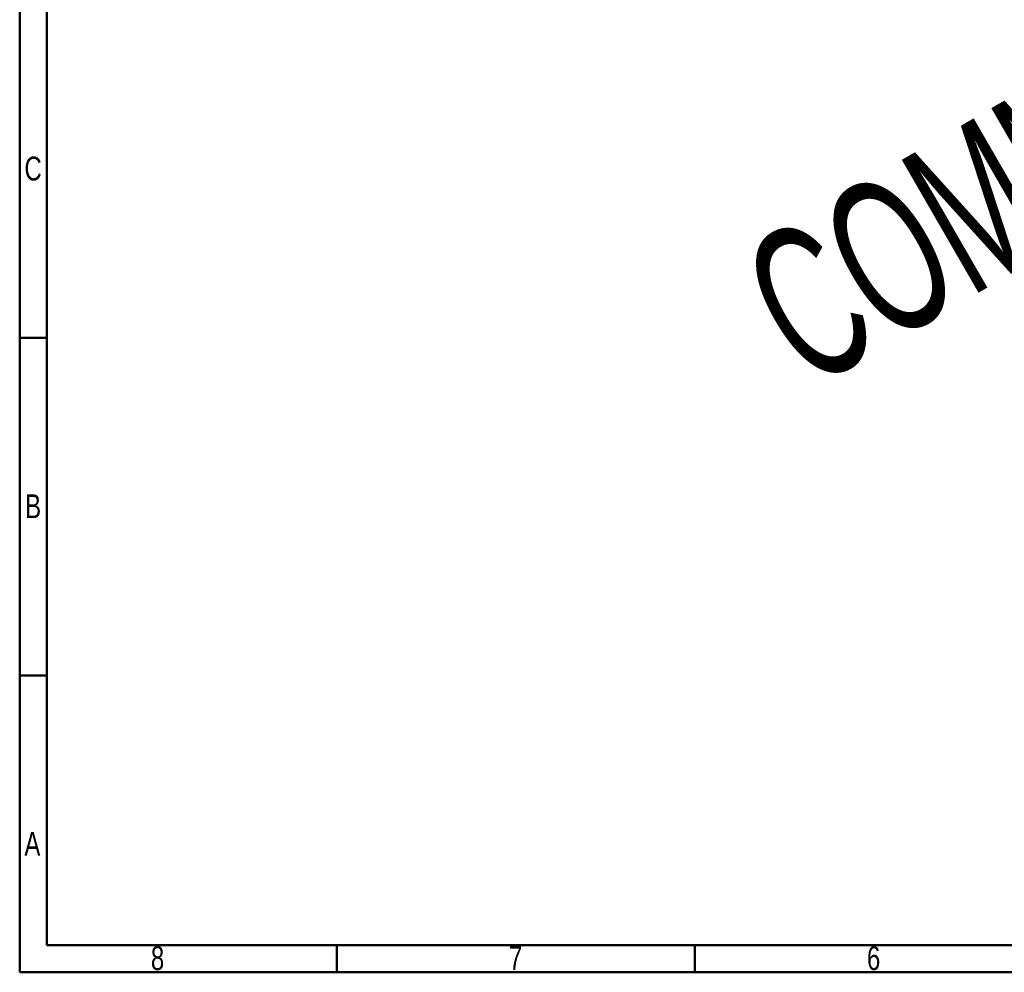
# Model space of a CAD drawing. Header units: millimetres. Extents: x 15 to 4185, y 60 to 2955.
# Tile 1 of 13: x 60 to 1504, y 60 to 1456. Entities that reach past the tile are written whole.
import ezdxf

# ---------------------------------------------------------------- set-up
doc = ezdxf.new("R2010")
doc.units = ezdxf.units.MM
doc.header["$LTSCALE"] = 10
doc.layers.add('FORMAT', color=7, linetype='Continuous')
doc.styles.add('SLDTEXTSTYLE0', font='TXT', dxfattribs={"width": 0.605})
doc.styles.add('SLDTEXTSTYLE1', font='TXT', dxfattribs={"width": 0.75})

msp = doc.modelspace()

# ---------------------------------------------------------------- linework, layer by layer
at = {"color": 7, "linetype": 'Continuous', "lineweight": 50}
for p, q in [((60, 60), (60, 2910)), ((100, 100), (100, 2870)), ((100, 990), (60, 990)), ((100, 495), (60, 495)), ((4103.279785, 100), (100, 100)), ((525, 100), (525, 60)), ((1050, 100), (1050, 60)), ((4140, 60), (60, 60))]:
    msp.add_line(p, q, dxfattribs=at)

# ---------------------------------------------------------------- texts
at = {"color": 7, "linetype": 'Continuous', "lineweight": 0, "char_height": 35, "attachment_point": 2, "style": 'SLDTEXTSTYLE1'}
for s, insert in [('C', (79.635417, 1255.760426)), ('B', (79.732638, 760.760426)), ('A', (78.602431, 265.760426)), ('8', (262.147569, 98.260426)), ('7', (787.147569, 98.260426)), ('6', (1312.147569, 98.260426))]:
    msp.add_mtext(s, dxfattribs=dict(at, insert=insert))
at = {"layer": 'FORMAT', "insert": (1104.180178, 1107.124571), "char_height": 224.8958333, "attachment_point": 1, "rotation": 30, "style": 'SLDTEXTSTYLE0'}
msp.add_mtext('COMMERCIAL', dxfattribs=at)

doc.saveas('drawing.dxf')
